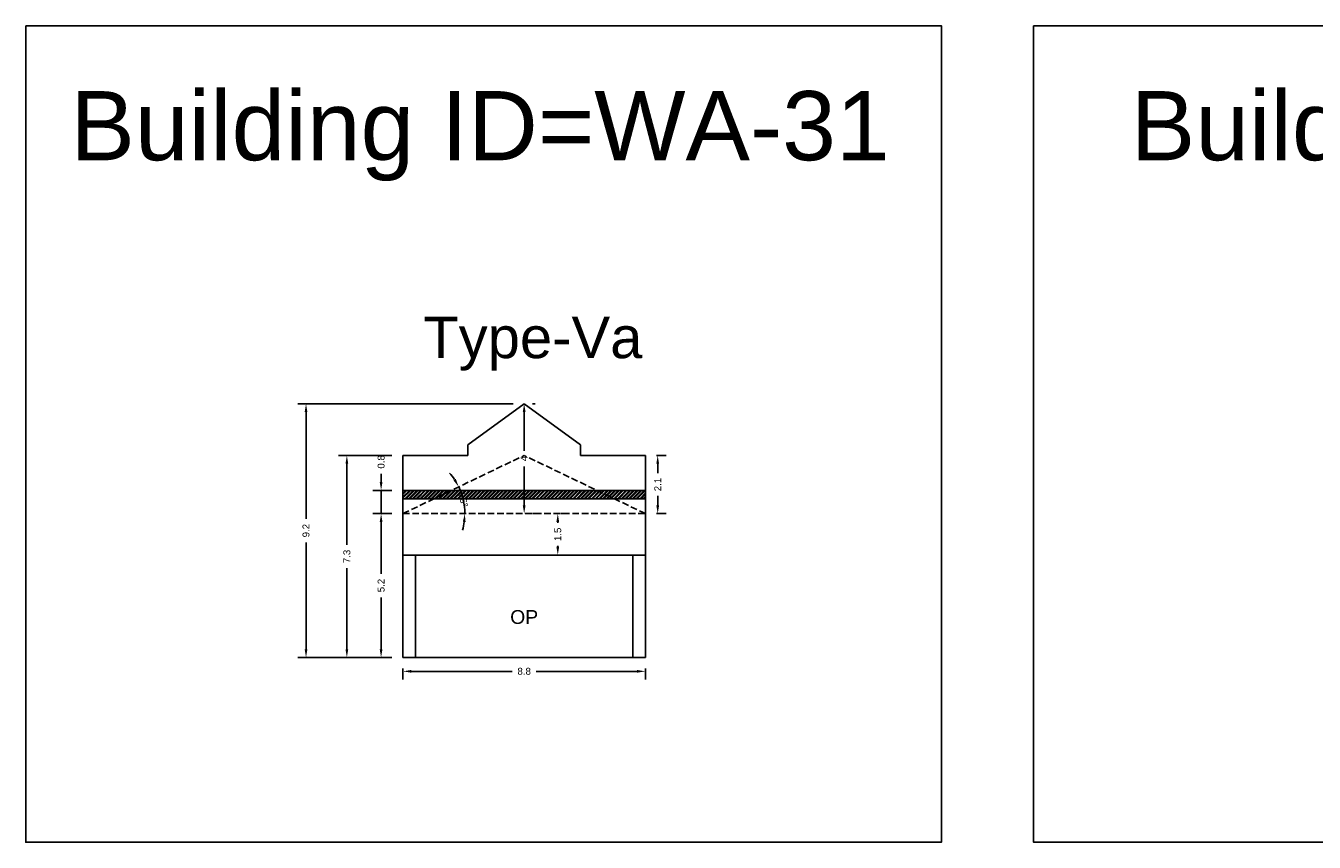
# Model space of a CAD drawing. Header units: metres. Extents: x 3416649 to 3417136, y -6712926 to -6712690.
# Tile 2 of 46: x 3416649 to 3416696, y -6712880 to -6712851. Entities that reach past the tile are written whole.
import ezdxf

# ---------------------------------------------------------------- set-up
doc = ezdxf.new("R2010")
doc.units = ezdxf.units.M
doc.linetypes.add('ACAD_ISO02W100', pattern=[15, 12, -3])
doc.layers.add('Dotted', color=7, linetype='ACAD_ISO02W100', plot=False)
doc.styles.get("Standard").update_dxf_attribs({"font": 'arial.ttf'})
doc.dimstyles.new('ISO-25', dxfattribs={"dimtxt": 0.25, "dimasz": 0.3, "dimexe": 0.3, "dimexo": 0.4, "dimgap": 0.2, "dimtad": 0, "dimdec": 1, "dimdsep": 46, "dimtxsty": 'Standard', "dimcen": 2.5, "dimadec": 0, "dimazin": 0, "dimtfac": 1, "dimtdec": 1, "dimtmove": 0, "dimatfit": 3, "dimfxl": 1, "dimarcsym": 0})

# ---------------------------------------------------------------- blocks, each defined once
blk = doc.blocks.new('*D246')
at = {"color": 0, "lineweight": -2, "transparency": 16777216}
for p, q in [((3416662.613, -6712868.173), (3416661.924, -6712868.173)), ((3416662.224, -6712868.473), (3416662.224, -6712870.347)), ((3416662.224, -6712873.073), (3416662.224, -6712871.199)), ((3416662.613, -6712873.373), (3416661.924, -6712873.373))]:
    blk.add_line(p, q, dxfattribs=at)
at = {"color": 0, "transparency": 16777216}
for points in [[(3416662.174, -6712868.473), (3416662.274, -6712868.473), (3416662.224, -6712868.173)], [(3416662.174, -6712873.073), (3416662.274, -6712873.073), (3416662.224, -6712873.373)]]:
    blk.add_solid(points, dxfattribs=at)
at = {"layer": 'Defpoints', "color": 0, "transparency": 16777216}
for p in [(3416662.224, -6712868.173), (3416663.013, -6712868.173), (3416663.013, -6712873.373)]:
    blk.add_point(p, dxfattribs=at)
at = {"color": 0, "transparency": 16777216, "insert": (3416662.224, -6712870.773), "char_height": 0.25, "attachment_point": 5, "rotation": 90}
blk.add_mtext('5.2', dxfattribs=at)
blk = doc.blocks.new('*D247')
at = {"color": 0, "lineweight": -2, "transparency": 16777216}
for start, end in [(33.315, 41.0146), (360, 25.6155), (344.6009, 352.3005)]:
    blk.add_arc((3416663.013, -6712868.173), 2.234, start, end, dxfattribs=at)
at = {"color": 0, "transparency": 16777216}
for points in [[(3416664.924, -6712866.921), (3416664.837, -6712866.97), (3416665.028, -6712867.207)], [(3416665.177, -6712868.469), (3416665.277, -6712868.476), (3416665.247, -6712868.173)]]:
    blk.add_solid(points, dxfattribs=at)
at = {"layer": 'Defpoints', "color": 0, "transparency": 16777216}
for p in [(3416667.393, -6712866.073), (3416665.149, -6712867.517), (3416663.013, -6712868.173), (3416663.013, -6712868.173), (3416671.773, -6712868.173)]:
    blk.add_point(p, dxfattribs=at)
at = {"color": 0, "transparency": 16777216, "insert": (3416665.192, -6712867.678), "char_height": 0.25, "attachment_point": 5, "rotation": 282.8077}
blk.add_mtext('26°', dxfattribs=at)
blk = doc.blocks.new('*D248')
at = {"color": 0, "lineweight": -2, "transparency": 16777216}
for p, q in [((3416662.224, -6712867.033), (3416662.224, -6712866.733)), ((3416662.613, -6712867.333), (3416661.924, -6712867.333)), ((3416662.224, -6712868.173), (3416662.224, -6712867.333)), ((3416662.613, -6712868.173), (3416661.924, -6712868.173)), ((3416662.224, -6712868.473), (3416662.224, -6712868.773))]:
    blk.add_line(p, q, dxfattribs=at)
at = {"color": 0, "transparency": 16777216}
for points in [[(3416662.174, -6712867.033), (3416662.274, -6712867.033), (3416662.224, -6712867.333)], [(3416662.174, -6712868.473), (3416662.274, -6712868.473), (3416662.224, -6712868.173)]]:
    blk.add_solid(points, dxfattribs=at)
at = {"layer": 'Defpoints', "color": 0, "transparency": 16777216}
for p in [(3416662.224, -6712867.333), (3416663.013, -6712867.333), (3416663.013, -6712868.173)]:
    blk.add_point(p, dxfattribs=at)
at = {"color": 0, "transparency": 16777216, "insert": (3416662.224, -6712866.305), "char_height": 0.25, "attachment_point": 5, "rotation": 90}
blk.add_mtext('0.8', dxfattribs=at)
blk = doc.blocks.new('*D249')
at = {"color": 0, "lineweight": -2, "transparency": 16777216}
for p, q in [((3416667.793, -6712864.203), (3416667.693, -6712864.203)), ((3416667.393, -6712864.503), (3416667.393, -6712865.901)), ((3416667.393, -6712867.873), (3416667.393, -6712866.474)), ((3416667.793, -6712868.173), (3416667.693, -6712868.173))]:
    blk.add_line(p, q, dxfattribs=at)
at = {"color": 0, "transparency": 16777216}
for points in [[(3416667.343, -6712864.503), (3416667.443, -6712864.503), (3416667.393, -6712864.203)], [(3416667.343, -6712867.873), (3416667.443, -6712867.873), (3416667.393, -6712868.173)]]:
    blk.add_solid(points, dxfattribs=at)
at = {"layer": 'Defpoints', "color": 0, "transparency": 16777216}
for p in [(3416667.393, -6712864.203), (3416667.393, -6712868.173), (3416667.393, -6712868.173)]:
    blk.add_point(p, dxfattribs=at)
at = {"color": 0, "transparency": 16777216, "insert": (3416667.393, -6712866.188), "char_height": 0.25, "attachment_point": 5, "rotation": 90}
blk.add_mtext('4', dxfattribs=at)
blk = doc.blocks.new('*D250')
at = {"color": 0, "lineweight": -2, "transparency": 16777216}
for p, q in [((3416672.173, -6712866.073), (3416672.518, -6712866.073)), ((3416672.218, -6712866.373), (3416672.218, -6712866.717)), ((3416672.218, -6712867.873), (3416672.218, -6712867.528)), ((3416672.173, -6712868.173), (3416672.518, -6712868.173))]:
    blk.add_line(p, q, dxfattribs=at)
at = {"color": 0, "transparency": 16777216}
for points in [[(3416672.168, -6712866.373), (3416672.268, -6712866.373), (3416672.218, -6712866.073)], [(3416672.168, -6712867.873), (3416672.268, -6712867.873), (3416672.218, -6712868.173)]]:
    blk.add_solid(points, dxfattribs=at)
at = {"layer": 'Defpoints', "color": 0, "transparency": 16777216}
for p in [(3416671.773, -6712866.073), (3416672.218, -6712866.073), (3416671.773, -6712868.173)]:
    blk.add_point(p, dxfattribs=at)
at = {"color": 0, "transparency": 16777216, "insert": (3416672.218, -6712867.123), "char_height": 0.25, "attachment_point": 5, "rotation": 90}
blk.add_mtext('2.1', dxfattribs=at)
blk = doc.blocks.new('*D251')
at = {"color": 0, "lineweight": -2, "transparency": 16777216}
for p, q in [((3416662.613, -6712866.073), (3416660.687, -6712866.073)), ((3416660.987, -6712866.373), (3416660.987, -6712869.296)), ((3416660.987, -6712873.073), (3416660.987, -6712870.149)), ((3416662.613, -6712873.373), (3416660.687, -6712873.373))]:
    blk.add_line(p, q, dxfattribs=at)
at = {"color": 0, "transparency": 16777216}
for points in [[(3416660.937, -6712866.373), (3416661.037, -6712866.373), (3416660.987, -6712866.073)], [(3416660.937, -6712873.073), (3416661.037, -6712873.073), (3416660.987, -6712873.373)]]:
    blk.add_solid(points, dxfattribs=at)
at = {"layer": 'Defpoints', "color": 0, "transparency": 16777216}
for p in [(3416660.987, -6712866.073), (3416663.013, -6712866.073), (3416663.013, -6712873.373)]:
    blk.add_point(p, dxfattribs=at)
at = {"color": 0, "transparency": 16777216, "insert": (3416660.987, -6712869.723), "char_height": 0.25, "attachment_point": 5, "rotation": 90}
blk.add_mtext('7.3', dxfattribs=at)
blk = doc.blocks.new('*D252')
at = {"color": 0, "lineweight": -2, "transparency": 16777216}
for p, q in [((3416666.993, -6712864.203), (3416659.211, -6712864.203)), ((3416659.511, -6712864.503), (3416659.511, -6712868.362)), ((3416659.511, -6712873.073), (3416659.511, -6712869.214)), ((3416662.613, -6712873.373), (3416659.211, -6712873.373))]:
    blk.add_line(p, q, dxfattribs=at)
at = {"color": 0, "transparency": 16777216}
for points in [[(3416659.461, -6712864.503), (3416659.561, -6712864.503), (3416659.511, -6712864.203)], [(3416659.461, -6712873.073), (3416659.561, -6712873.073), (3416659.511, -6712873.373)]]:
    blk.add_solid(points, dxfattribs=at)
at = {"layer": 'Defpoints', "color": 0, "transparency": 16777216}
for p in [(3416659.511, -6712864.203), (3416667.393, -6712864.203), (3416663.013, -6712873.373)]:
    blk.add_point(p, dxfattribs=at)
at = {"color": 0, "transparency": 16777216, "insert": (3416659.511, -6712868.788), "char_height": 0.25, "attachment_point": 5, "rotation": 90}
blk.add_mtext('9.2', dxfattribs=at)
blk = doc.blocks.new('*D253')
at = {"color": 0, "lineweight": -2, "transparency": 16777216}
for p, q in [((3416668.607, -6712868.473), (3416668.607, -6712868.506)), ((3416668.719, -6712868.173), (3416668.907, -6712868.173)), ((3416668.607, -6712869.373), (3416668.607, -6712869.34)), ((3416668.719, -6712869.673), (3416668.907, -6712869.673))]:
    blk.add_line(p, q, dxfattribs=at)
at = {"color": 0, "transparency": 16777216}
for points in [[(3416668.557, -6712868.473), (3416668.657, -6712868.473), (3416668.607, -6712868.173)], [(3416668.557, -6712869.373), (3416668.657, -6712869.373), (3416668.607, -6712869.673)]]:
    blk.add_solid(points, dxfattribs=at)
at = {"layer": 'Defpoints', "color": 0, "transparency": 16777216}
for p in [(3416668.319, -6712868.173), (3416668.607, -6712868.173), (3416668.319, -6712869.673)]:
    blk.add_point(p, dxfattribs=at)
at = {"color": 0, "transparency": 16777216, "insert": (3416668.607, -6712868.923), "char_height": 0.25, "attachment_point": 5, "rotation": 90}
blk.add_mtext('1.5', dxfattribs=at)
blk = doc.blocks.new('*D254')
at = {"color": 0, "lineweight": -2, "transparency": 16777216}
for p, q in [((3416663.013, -6712873.773), (3416663.013, -6712874.173)), ((3416663.313, -6712873.873), (3416666.965, -6712873.873)), ((3416671.473, -6712873.873), (3416667.821, -6712873.873)), ((3416671.773, -6712873.773), (3416671.773, -6712874.173))]:
    blk.add_line(p, q, dxfattribs=at)
at = {"color": 0, "transparency": 16777216}
for points in [[(3416663.313, -6712873.823), (3416663.313, -6712873.923), (3416663.013, -6712873.873)], [(3416671.473, -6712873.823), (3416671.473, -6712873.923), (3416671.773, -6712873.873)]]:
    blk.add_solid(points, dxfattribs=at)
at = {"layer": 'Defpoints', "color": 0, "transparency": 16777216}
for p in [(3416663.013, -6712873.373), (3416671.773, -6712873.373), (3416671.773, -6712873.873)]:
    blk.add_point(p, dxfattribs=at)
at = {"color": 0, "transparency": 16777216, "insert": (3416667.393, -6712873.873), "char_height": 0.25, "attachment_point": 5}
blk.add_mtext('8.8', dxfattribs=at)

msp = doc.modelspace()

# ---------------------------------------------------------------- hatches: boundary and pattern name
h = msp.add_hatch()
h.set_pattern_fill('ANSI32', color=256, scale=0.01)
h.set_pattern_definition([(45, (-503.21863, -33.46772), (-0.067351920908, 0.067351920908), []), (45, (-503.173725, -33.46772), (-0.067351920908, 0.067351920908), [])])
h.paths.add_polyline_path([(3416670.021, -6712867.333), (3416664.765, -6712867.333), (3416664.14, -6712867.633), (3416670.647, -6712867.633)])
h.paths.add_polyline_path([(3416671.773, -6712867.333), (3416670.021, -6712867.333), (3416670.647, -6712867.633), (3416671.773, -6712867.633)])
h.paths.add_polyline_path([(3416664.765, -6712867.333), (3416663.013, -6712867.333), (3416663.013, -6712867.633), (3416664.14, -6712867.633)])

# ---------------------------------------------------------------- linework, layer by layer
for points in [[(3416649.386, -6712850.542), (3416682.467, -6712850.542), (3416682.467, -6712880.049), (3416649.386, -6712880.049)], [(3416685.8, -6712850.542), (3416721.906, -6712850.542), (3416721.906, -6712880.049), (3416685.8, -6712880.049)], [(3416663.463, -6712869.673), (3416671.323, -6712869.673), (3416671.323, -6712873.373), (3416663.463, -6712873.373)]]:
    msp.add_lwpolyline(points, close=True)
for points in [[(3416665.353, -6712865.693), (3416667.393, -6712864.203)], [(3416669.433, -6712865.693), (3416667.393, -6712864.203)], [(3416665.353, -6712865.693), (3416665.353, -6712866.073)], [(3416669.433, -6712865.693), (3416669.433, -6712866.073)], [(3416663.013, -6712866.073), (3416665.353, -6712866.073)], [(3416663.013, -6712866.073), (3416663.013, -6712873.373)], [(3416669.433, -6712866.073), (3416671.773, -6712866.073)], [(3416671.773, -6712866.073), (3416671.773, -6712873.373)], [(3416663.013, -6712867.333), (3416671.773, -6712867.333)], [(3416663.013, -6712867.633), (3416671.773, -6712867.633)], [(3416663.013, -6712869.673), (3416671.773, -6712869.673)], [(3416663.463, -6712869.673), (3416663.463, -6712873.373)], [(3416671.323, -6712869.673), (3416671.323, -6712873.373)], [(3416663.013, -6712873.373), (3416671.773, -6712873.373)]]:
    msp.add_lwpolyline(points)
at = {"layer": 'Dotted', "ltscale": 0.02}
for points in [[(3416663.013, -6712868.173), (3416667.393, -6712866.073)], [(3416671.773, -6712868.173), (3416667.393, -6712866.073)], [(3416663.013, -6712868.173), (3416671.773, -6712868.173)]]:
    msp.add_lwpolyline(points, dxfattribs=at)

# ---------------------------------------------------------------- texts
at = {"attachment_point": 1}
for s, heights, insert, char_height in [('Building ID=WA-31', [0.517], (3416650.999, -6712852.903), 2.5), ('Building ID=WA-32', [0.517], (3416689.31, -6712852.903), 2.5), ('Type-Va ', [0.517], (3416663.747, -6712861.055), 1.5), ('OP', [0], (3416666.888, -6712871.659), 0.5)]:
    msp.add_mtext_dynamic_manual_height_columns(s, width=67.86454, gutter_width=12.5, heights=heights, dxfattribs=dict(at, insert=insert, char_height=char_height))

# ---------------------------------------------------------------- dimensions: what is measured, and where the dimension line sits
for base, p1, p2, picture, middle in [((3416659.511, -6712864.203), (3416663.013, -6712873.373), (3416667.393, -6712864.203), '*D252', (3416659.511, -6712868.788)), ((3416667.393, -6712868.173), (3416667.393, -6712864.203), (3416667.393, -6712868.173), '*D249', (3416667.393, -6712866.188)), ((3416660.987, -6712866.073), (3416663.013, -6712873.373), (3416663.013, -6712866.073), '*D251', (3416660.987, -6712869.723)), ((3416662.224, -6712867.333), (3416663.013, -6712868.173), (3416663.013, -6712867.333), '*D248', (3416662.224, -6712866.305)), ((3416672.218, -6712866.073), (3416671.773, -6712868.173), (3416671.773, -6712866.073), '*D250', (3416672.218, -6712867.123)), ((3416662.224, -6712868.173), (3416663.013, -6712873.373), (3416663.013, -6712868.173), '*D246', (3416662.224, -6712870.773))]:
    dim = msp.add_linear_dim(base=base, p1=p1, p2=p2, angle=90, dimstyle='ISO-25')
    dim.commit()
    dim.dimension.update_dxf_attribs({"geometry": picture, "text_midpoint": middle})
dim = msp.add_angular_dim_2l(base=(3416665.149, -6712867.517), line1=((3416663.013, -6712868.173), (3416667.393, -6712866.073)), line2=((3416663.013, -6712868.173), (3416671.773, -6712868.173)), dimstyle='ISO-25')
dim.commit()
dim.dimension.update_dxf_attribs({"geometry": '*D247', "text_midpoint": (3416665.192, -6712867.678), "dimtype": 162})
dim = msp.add_linear_dim(base=(3416668.607, -6712868.173), p1=(3416668.319, -6712869.673), p2=(3416668.319, -6712868.173), angle=90, dimstyle='ISO-25')
dim.commit()
dim.dimension.update_dxf_attribs({"geometry": '*D253', "text_midpoint": (3416668.607, -6712868.923), "dimtype": 160})
dim = msp.add_linear_dim(base=(3416671.773, -6712873.873), p1=(3416663.013, -6712873.373), p2=(3416671.773, -6712873.373), dimstyle='ISO-25')
dim.commit()
dim.dimension.update_dxf_attribs({"geometry": '*D254', "text_midpoint": (3416667.393, -6712873.873)})

doc.saveas('drawing.dxf')
